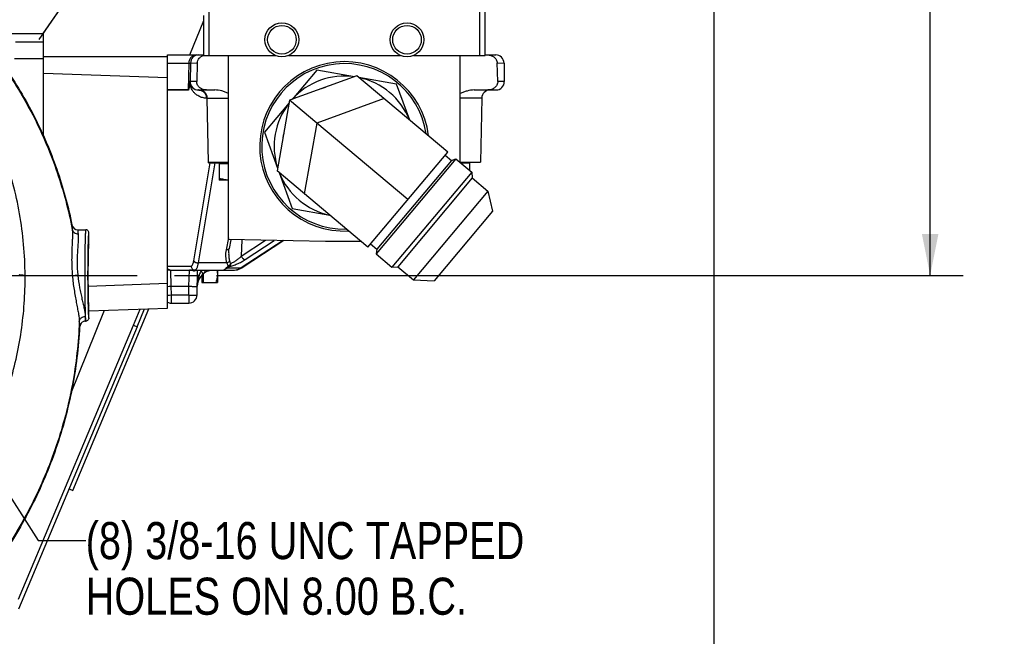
# Model space of a CAD drawing. Header units: inches. Extents: x 0 to 34, y 0 to 22.
# Tile 26 of 164: x 6.5 to 10.2, y 3.9 to 6.2. Entities that reach past the tile are written whole.
import ezdxf

# ---------------------------------------------------------------- set-up
doc = ezdxf.new("R2010")
doc.units = ezdxf.units.IN
doc.header["$LTSCALE"] = 1.87
doc.header["$MEASUREMENT"] = 0
doc.linetypes.add('CENTER', pattern=[0.6, 0.375, -0.075, 0.075, -0.075])
doc.layers.get('0').update_dxf_attribs({"linetype": 'CONTINUOUS'})
for name, color, linetype in [('3_ALL_AXES', 7, 'CONTINUOUS'), ('5_ALL_CURVES', 7, 'CONTINUOUS'), ('7_ALL_FEATURES', 7, 'CONTINUOUS'), ('94_3D_NOTES', 7, 'CONTINUOUS')]:
    doc.layers.add(name, color=color, linetype=linetype)
doc.styles.get("Standard").update_dxf_attribs({"font": 'txt', "width": 0.8})
doc.dimstyles.new('DIMSTYLE_1', dxfattribs={"dimtxt": 0.14, "dimasz": 0.156, "dimexe": 0.125, "dimexo": 0.0625, "dimgap": 0.07, "dimtad": 0, "dimtih": 1, "dimtoh": 1, "dimlfac": 4, "dimzin": 4, "dimdsep": 46, "dimtxsty": 'Standard', "dimblk": '_FILLED', "dimblk1": '_FILLED', "dimblk2": '_FILLED', "dimcen": 0.09, "dimadec": 0, "dimazin": 0, "dimtp": 0.001, "dimtm": 0.001, "dimtfac": 1, "dimtofl": 0, "dimtmove": 0, "dimatfit": 3, "dimldrblk": '_FILLED', "dimfxl": 0, "dimtolj": 1, "dimtzin": 4, "dimarcsym": 0})
doc.dimstyles.get("Standard").update_dxf_attribs({"dimtxt": 0.14, "dimasz": 0.156, "dimexe": 0.125, "dimexo": 0.0625, "dimgap": 0.09, "dimtad": 0, "dimtih": 1, "dimtoh": 1, "dimdec": 3, "dimzin": 4, "dimdsep": 46, "dimtxsty": 'Standard', "dimblk": '_FILLED', "dimblk1": '_FILLED', "dimblk2": '_FILLED', "dimcen": 0.09, "dimadec": 0, "dimazin": 0, "dimtol": 1, "dimtp": 0.001, "dimtm": 0.001, "dimtfac": 1, "dimtdec": 3, "dimtofl": 0, "dimtmove": 0, "dimatfit": 3, "dimldrblk": '_FILLED', "dimfxl": 0, "dimtolj": 1, "dimtzin": 4, "dimarcsym": 0})

# ---------------------------------------------------------------- blocks, each defined once
blk = doc.blocks.new('_FILLED')
at = {"color": 0, "linetype": 'ByBlock'}
blk.add_solid([(0, 0), (-1, 0.2), (-1, -0.2)], dxfattribs=at)
blk = doc.blocks.new('*D2')
at = {"color": 2, "linetype": 'Continuous'}
for p, q in [((8.2707, 7.9333), (10.0429, 7.9333)), ((9.9179, 7.9333), (9.9179, 6.7228)), ((9.9179, 5.2322), (9.9179, 6.2328)), ((7.223, 5.2322), (10.0429, 5.2322))]:
    blk.add_line(p, q, dxfattribs=at)
at = {"color": 2, "linetype": 'Continuous', "xscale": 0.156, "yscale": 0.156, "zscale": 0.156}
for p, rotation in [((9.9179, 7.9333), 90), ((9.9179, 5.2322), 270)]:
    blk.add_blockref('_FILLED', p, dxfattribs=dict(at, rotation=rotation))
at = {"color": 2, "linetype": 'Continuous', "insert": (9.8059, 6.6528), "char_height": 0.14, "width": 0.784, "attachment_point": 2, "line_spacing_factor": 0.9}
blk.add_mtext('10.80\\P[274,4]', dxfattribs=at)
blk = doc.blocks.new('*D3')
at = {"color": 2, "linetype": 'Continuous'}
for p, q in [((9.1006, 6.5224), (9.1006, 2.0051)), ((5.1007, 3.11), (5.1007, 2.0051)), ((5.1007, 2.1301), (6.6387, 2.1301)), ((9.1006, 2.1301), (7.5627, 2.1301))]:
    blk.add_line(p, q, dxfattribs=at)
at = {"color": 2, "linetype": 'Continuous', "xscale": 0.156, "yscale": 0.156, "zscale": 0.156, "rotation": 180}
blk.add_blockref('_FILLED', (5.1007, 2.1301), dxfattribs=at)
at = {"color": 2, "linetype": 'Continuous', "xscale": 0.156, "yscale": 0.156, "zscale": 0.156}
blk.add_blockref('_FILLED', (9.1006, 2.1301), dxfattribs=at)
at = {"color": 2, "linetype": 'Continuous', "insert": (6.9887, 2.2001), "char_height": 0.14, "width": 0.784, "attachment_point": 2, "line_spacing_factor": 0.9}
blk.add_mtext('16.00\\P[406,4]', dxfattribs=at)

msp = doc.modelspace()

# ---------------------------------------------------------------- linework, layer by layer
at = {"color": 7, "linetype": 'Continuous'}
for p, q in [((6.6993, 5.4047), (6.7295, 5.4047)), ((6.7407, 5.3475), (6.7407, 5.3935)), ((6.5003, 5.2322), (6.6786, 5.2322)), ((6.6786, 5.2322), (6.6992, 5.2339)), ((6.6786, 5.2322), (6.6788, 5.2304)), ((6.7407, 5.071), (6.7407, 5.117)), ((6.7275, 5.0776), (6.7274, 5.0728)), ((6.7275, 5.0794), (6.7275, 5.0776)), ((6.7285, 5.0597), (6.7295, 5.0597)), ((6.9234, 5.0381), (6.4753, 3.9711)), ((6.4754, 4.0099), (6.9096, 5.0439)), ((6.9096, 5.0439), (6.9234, 5.0381))]:
    msp.add_line(p, q, dxfattribs=at)
for centre, radius, start, end in [((6.6993, 5.4272), 0.0225, 191.4013, 270.012), ((7.2093, 5.2836), 0.5125, 185.5692, 185.7541), ((6.7285, 5.0372), 0.0225, 107.2681, 177.1756), ((6.7285, 5.0371), 0.0227, 90.0572, 107.2174)]:
    msp.add_arc(centre, radius, start, end, dxfattribs=at)
msp.add_ellipse((6.7407, 5.2322), major_axis=(0, 0.1152), ratio=0.026186, start_param=0.000409, end_param=3.141184, dxfattribs=at)
for points, knots in [([(6.2866, 6.1838), (6.3361, 6.1308), (6.4277, 6.0168), (6.5401, 5.8275), (6.6261, 5.6227), (6.6643, 5.4789), (6.6783, 5.4059)], [0, 0, 0, 0, 0.246585, 0.495645, 0.747008, 1, 1, 1, 1]), ([(6.2901, 6.1845), (6.3385, 6.1325), (6.4283, 6.0207), (6.5389, 5.8353), (6.6243, 5.635), (6.6629, 5.4943), (6.6773, 5.4228)], [0, 0, 0, 0, 0.246606, 0.495642, 0.746986, 1, 1, 1, 1]), ([(6.5003, 5.2322), (6.4997, 5.3102), (6.4856, 5.4663), (6.426, 5.6934), (6.3453, 5.8721), (6.2635, 6.0052), (6.217, 6.0681), (6.1926, 6.0985)], [0, 0, 0, 0, 0.249793, 0.499661, 0.749676, 0.874832, 1, 1, 1, 1]), ([(6.6783, 5.4059), (6.6788, 5.4014), (6.6793, 5.3914), (6.6789, 5.3748), (6.678, 5.3555), (6.6769, 5.3337), (6.6762, 5.31), (6.6759, 5.2759), (6.6771, 5.2498), (6.6786, 5.2322)], [0, 0, 0, 0, 0.077263, 0.17328, 0.285814, 0.412155, 0.549487, 0.695044, 1, 1, 1, 1]), ([(6.6773, 5.4228), (6.6771, 5.4228), (6.6769, 5.4223), (6.6769, 5.4215), (6.6769, 5.4201), (6.6769, 5.4183), (6.6771, 5.4159), (6.6775, 5.4117), (6.678, 5.4083), (6.6783, 5.4059)], [0, 0, 0, 0, 0.022533, 0.071595, 0.150716, 0.260364, 0.400469, 0.570744, 1, 1, 1, 1]), ([(6.6783, 5.4059), (6.6787, 5.4036), (6.6806, 5.399), (6.6858, 5.3936), (6.6926, 5.3902), (6.6978, 5.3895), (6.7003, 5.3896)], [0, 0, 0, 0, 0.239793, 0.48599, 0.74015, 1, 1, 1, 1]), ([(6.6993, 5.4047), (6.6992, 5.4047), (6.6991, 5.4045), (6.699, 5.4042), (6.6989, 5.4035), (6.6989, 5.4024), (6.699, 5.3999), (6.6995, 5.3955), (6.7, 5.3918), (6.7003, 5.3896)], [0, 0, 0, 0, 0.02251, 0.04281, 0.070418, 0.148511, 0.257613, 0.568451, 1, 1, 1, 1]), ([(6.7295, 5.4047), (6.7294, 5.4047), (6.7292, 5.4044), (6.729, 5.4038), (6.7288, 5.4027), (6.7286, 5.4013), (6.7284, 5.3994), (6.7282, 5.3962), (6.7278, 5.3911), (6.7275, 5.3839), (6.7271, 5.3752), (6.7268, 5.3651), (6.7265, 5.3538), (6.7262, 5.3413), (6.726, 5.3277), (6.7257, 5.3133), (6.7255, 5.2925), (6.7253, 5.2654), (6.7253, 5.2434), (6.7253, 5.2322)], [0, 0, 0, 0, 0.001702, 0.005509, 0.011634, 0.020103, 0.030918, 0.044063, 0.077196, 0.119194, 0.169663, 0.228107, 0.293969, 0.366609, 0.445331, 0.529378, 0.617945, 0.805205, 1, 1, 1, 1]), ([(6.7407, 5.3935), (6.7407, 5.3949), (6.7401, 5.3979), (6.7376, 5.4016), (6.7339, 5.4041), (6.7309, 5.4047), (6.7295, 5.4047)], [0, 0, 0, 0, 0.249722, 0.499977, 0.75025, 1, 1, 1, 1]), ([(6.7407, 5.3935), (6.7406, 5.3935), (6.7404, 5.3931), (6.7403, 5.3925), (6.74, 5.3914), (6.7398, 5.3899), (6.7396, 5.3879), (6.7393, 5.3845), (6.739, 5.3791), (6.7386, 5.3715), (6.7382, 5.3624), (6.7379, 5.3519), (6.7377, 5.3444), (6.7376, 5.3404)], [0, 0, 0, 0, 0.005721, 0.0186, 0.039412, 0.06826, 0.105151, 0.150004, 0.263071, 0.40633, 0.578207, 0.776827, 1, 1, 1, 1]), ([(6.7003, 5.3896), (6.7009, 5.3858), (6.7012, 5.377), (6.7007, 5.3625), (6.6995, 5.3454), (6.6982, 5.326), (6.6971, 5.3047), (6.6965, 5.2737), (6.6976, 5.2499), (6.6992, 5.2339)], [0, 0, 0, 0, 0.07471, 0.168287, 0.279019, 0.404561, 0.542296, 0.689451, 1, 1, 1, 1]), ([(6.7376, 5.3404), (6.7372, 5.3237), (6.7367, 5.2876), (6.7365, 5.2516), (6.7365, 5.2322)], [0, 0, 0, 0, 0.464211, 1, 1, 1, 1]), ([(6.255, 4.4326), (6.295, 4.491), (6.3663, 4.6138), (6.4442, 4.8121), (6.491, 5.0198), (6.5008, 5.1615), (6.5003, 5.2322)], [0, 0, 0, 0, 0.250017, 0.500058, 0.75007, 1, 1, 1, 1]), ([(6.5003, 5.2322), (6.4988, 5.2323), (6.4959, 5.2323), (6.4917, 5.2325), (6.4879, 5.2327), (6.4847, 5.2329), (6.482, 5.2332), (6.4802, 5.2334), (6.4791, 5.2336), (6.4786, 5.2338), (6.4782, 5.2339), (6.478, 5.2341), (6.478, 5.2341)], [0, 0, 0, 0, 0.201174, 0.38899, 0.557943, 0.70349, 0.822588, 0.912467, 0.945887, 0.971498, 0.989347, 1, 1, 1, 1]), ([(6.6788, 5.2304), (6.6803, 5.213), (6.6836, 5.1874), (6.6892, 5.1542), (6.6936, 5.1309), (6.6977, 5.1094), (6.7013, 5.09), (6.7039, 5.0732), (6.7048, 5.0628), (6.7049, 5.0582)], [0, 0, 0, 0, 0.299961, 0.443928, 0.580608, 0.707393, 0.821473, 0.91991, 1, 1, 1, 1]), ([(6.6994, 5.2322), (6.7009, 5.2167), (6.7043, 5.1937), (6.7103, 5.1641), (6.7149, 5.1436), (6.7187, 5.1274), (6.7215, 5.1153), (6.7232, 5.1069), (6.7248, 5.0992), (6.726, 5.092), (6.7269, 5.0855), (6.7274, 5.0813), (6.7275, 5.0794)], [0, 0, 0, 0, 0.301925, 0.446153, 0.582545, 0.708632, 0.767019, 0.821872, 0.872878, 0.919695, 0.962167, 1, 1, 1, 1]), ([(6.7253, 5.2322), (6.7253, 5.2168), (6.7254, 5.187), (6.7257, 5.1508), (6.7262, 5.1244), (6.7266, 5.1073), (6.727, 5.0925), (6.7273, 5.0835), (6.7275, 5.0794)], [0, 0, 0, 0, 0.303444, 0.584465, 0.710046, 0.822487, 0.919766, 1, 1, 1, 1]), ([(6.7365, 5.2322), (6.7365, 5.2112), (6.7367, 5.1726), (6.7373, 5.1339), (6.7378, 5.1162)], [0, 0, 0, 0, 0.543219, 1, 1, 1, 1]), ([(6.7378, 5.1162), (6.7379, 5.1128), (6.7381, 5.1064), (6.7384, 5.0974), (6.7387, 5.0896), (6.7391, 5.0831), (6.7394, 5.0786), (6.7397, 5.0757), (6.7399, 5.074), (6.7401, 5.0727), (6.7403, 5.0718), (6.7404, 5.0713), (6.7406, 5.071), (6.7407, 5.071)], [0, 0, 0, 0, 0.224857, 0.424039, 0.595784, 0.738458, 0.85083, 0.895345, 0.93193, 0.960548, 0.98122, 0.994079, 1, 1, 1, 1]), ([(6.7049, 5.0582), (6.702, 4.9787), (6.6842, 4.8192), (6.6335, 4.6248), (6.5763, 4.4743), (6.5085, 4.3278), (6.4461, 4.2236), (6.3997, 4.1577)], [0, 0, 0, 0, 0.247826, 0.497765, 0.623315, 0.749008, 1, 1, 1, 1]), ([(6.7049, 5.0582), (6.705, 5.0608), (6.706, 5.0647), (6.7089, 5.0691), (6.7127, 5.073), (6.7189, 5.0766), (6.7245, 5.0776), (6.7273, 5.0776)], [0, 0, 0, 0, 0.237041, 0.358961, 0.48325, 0.738327, 1, 1, 1, 1]), ([(6.7049, 5.0582), (6.7049, 5.0567), (6.7049, 5.0538), (6.705, 5.0498), (6.7051, 5.0464), (6.7052, 5.0436), (6.7054, 5.0414), (6.7055, 5.0398), (6.7057, 5.0389), (6.7059, 5.0385), (6.706, 5.0383), (6.706, 5.0383)], [0, 0, 0, 0, 0.228867, 0.428777, 0.599135, 0.739497, 0.849529, 0.929073, 0.978324, 0.992087, 1, 1, 1, 1]), ([(6.7274, 5.0728), (6.7274, 5.0718), (6.7275, 5.0699), (6.7276, 5.0666), (6.7277, 5.0639), (6.7279, 5.0617), (6.7281, 5.0607), (6.7282, 5.0601), (6.7284, 5.0597), (6.7285, 5.0597)], [0, 0, 0, 0, 0.229509, 0.429603, 0.739712, 0.849204, 0.928227, 0.977302, 1, 1, 1, 1]), ([(6.7275, 5.0776), (6.7275, 5.0762), (6.7277, 5.0738), (6.728, 5.0703), (6.7283, 5.0673), (6.7285, 5.0648), (6.7287, 5.0628), (6.7289, 5.0614), (6.7291, 5.0604), (6.7293, 5.06), (6.7293, 5.0598), (6.7294, 5.0598)], [0, 0, 0, 0, 0.220273, 0.414394, 0.581522, 0.720973, 0.83248, 0.915907, 0.971371, 0.988858, 1, 1, 1, 1]), ([(6.7407, 5.071), (6.7407, 5.0695), (6.7401, 5.0666), (6.7376, 5.0628), (6.7339, 5.0603), (6.7309, 5.0597), (6.7295, 5.0597)], [0, 0, 0, 0, 0.249722, 0.499976, 0.75025, 1, 1, 1, 1]), ([(6.706, 5.0383), (6.7022, 4.9605), (6.6831, 4.8046), (6.6322, 4.6147), (6.5758, 4.4676), (6.5092, 4.3245), (6.4484, 4.2226), (6.4033, 4.158)], [0, 0, 0, 0, 0.248097, 0.498178, 0.623726, 0.749354, 1, 1, 1, 1])]:
    msp.add_open_spline(points, degree=3, knots=knots, dxfattribs=at)
msp.add_open_spline([(6.7294, 5.0598), (6.7294, 5.0597), (6.7295, 5.0597), (6.7295, 5.0597)], degree=3, dxfattribs=at)
at = {"layer": '3_ALL_AXES', "color": 7, "linetype": 'Continuous'}
for p, q in [((6.5689, 6.1454), (6.66, 6.2791)), ((7.0382, 6.065), (7.156, 6.065)), ((7.1944, 6.0633), (7.4454, 6.0633)), ((7.4946, 6.0633), (7.9178, 6.0633)), ((7.967, 6.0633), (8.218, 6.0633)), ((7.1181, 6.0343), (7.1164, 5.9329)), ((7.1181, 6.0343), (7.1248, 6.0343)), ((7.1248, 6.0343), (7.1235, 5.9643)), ((8.3087, 6.0343), (8.3099, 5.9643)), ((7.6013, 6.0077), (7.5083, 5.8969)), ((7.7438, 5.9826), (7.6013, 6.0077)), ((7.1212, 5.9586), (7.1207, 5.9595)), ((7.1213, 5.9621), (7.1212, 5.9595)), ((7.1215, 5.9643), (7.1213, 5.9621)), ((7.1235, 5.9643), (7.1215, 5.9643)), ((7.126, 5.9515), (7.1231, 5.9577)), ((7.9033, 5.9545), (7.7609, 5.9796)), ((7.9528, 5.8185), (7.9033, 5.9545)), ((7.1568, 5.9325), (7.1548, 5.9325)), ((8.2557, 5.9325), (8.2787, 5.9325)), ((7.188, 5.9018), (7.1849, 5.9018)), ((7.1923, 5.6592), (7.188, 5.9018)), ((7.4971, 5.8836), (7.4041, 5.7728)), ((8.2244, 5.9018), (8.2202, 5.6595)), ((7.4041, 5.7728), (7.4536, 5.6368)), ((7.137, 5.2875), (7.199, 5.657)), ((7.1548, 5.2791), (7.2181, 5.657)), ((7.2687, 5.6592), (7.1923, 5.6592)), ((7.1925, 5.657), (7.1923, 5.6592)), ((7.1925, 5.657), (7.2687, 5.657)), ((7.2337, 5.657), (7.2337, 5.5917)), ((7.2687, 5.653), (7.2337, 5.653)), ((8.1271, 5.6723), (7.8258, 5.3132)), ((8.1101, 5.6661), (7.8289, 5.331)), ((8.0862, 5.6862), (8.1101, 5.6661)), ((8.1101, 5.6661), (8.1271, 5.6723)), ((8.1271, 5.6723), (8.1869, 5.6221)), ((8.1437, 5.6595), (8.2202, 5.6595)), ((8.1787, 5.6555), (8.1471, 5.6555)), ((8.1787, 5.6595), (8.1787, 5.629)), ((7.4596, 5.6205), (7.509, 5.4846)), ((8.1869, 5.6221), (7.8856, 5.263)), ((8.1869, 5.6221), (8.1889, 5.6001)), ((7.2687, 5.5917), (7.2337, 5.5917)), ((8.1889, 5.6001), (7.9076, 5.2649)), ((8.1889, 5.6001), (8.2481, 5.5504)), ((8.2481, 5.5504), (7.9668, 5.2153)), ((8.2481, 5.5504), (8.2656, 5.4745)), ((7.509, 5.4846), (7.6515, 5.4594)), ((8.2656, 5.4745), (8.0446, 5.2112)), ((7.2687, 5.3744), (7.2594, 5.3285)), ((7.2775, 5.367), (7.2709, 5.3341)), ((7.4748, 5.3636), (7.3165, 5.2603)), ((7.3184, 5.3663), (7.3166, 5.3046)), ((7.3166, 5.3046), (7.4077, 5.3647)), ((7.4767, 5.3635), (7.3199, 5.2612)), ((7.3308, 5.2917), (7.4405, 5.3642)), ((7.269, 5.318), (7.269, 5.318)), ((7.805, 5.3511), (7.8289, 5.331)), ((7.8289, 5.331), (7.8258, 5.3132)), ((7.8258, 5.3132), (7.8856, 5.263)), ((7.0496, 5.2525), (7.2909, 5.2525)), ((7.0496, 5.2525), (7.0496, 5.2509)), ((7.0496, 5.2509), (7.0512, 5.1911)), ((7.119, 5.1911), (7.1207, 5.2525)), ((7.1377, 5.251), (7.1355, 5.2493)), ((7.1401, 5.2521), (7.1377, 5.251)), ((7.1427, 5.2525), (7.1401, 5.2521)), ((7.1497, 5.1582), (7.1514, 5.2525)), ((7.2622, 5.2791), (7.1548, 5.2791)), ((7.1663, 5.2525), (7.1645, 5.2488)), ((7.1932, 5.2494), (7.1958, 5.2503)), ((7.1932, 5.2493), (7.1932, 5.2493)), ((7.1958, 5.2503), (7.1993, 5.2525)), ((7.2267, 5.2525), (7.2267, 5.2059)), ((7.2538, 5.2543), (7.2548, 5.2553)), ((7.2548, 5.2553), (7.2564, 5.2575)), ((7.2596, 5.2603), (7.2564, 5.2575)), ((7.2638, 5.2603), (7.3165, 5.2603)), ((7.3139, 5.2578), (7.3199, 5.2612)), ((7.3199, 5.2612), (7.3165, 5.2603)), ((7.8856, 5.263), (7.9076, 5.2649)), ((7.9076, 5.2649), (7.9668, 5.2153)), ((7.1682, 5.2294), (7.1645, 5.2294)), ((7.1682, 5.2337), (7.1682, 5.2059)), ((7.1682, 5.2059), (7.2267, 5.2059)), ((7.1722, 5.2375), (7.1722, 5.2059)), ((7.9668, 5.2153), (8.0446, 5.2112)), ((7.0512, 5.1911), (7.119, 5.1911)), ((7.0512, 5.1911), (7.0517, 5.1582)), ((7.1185, 5.1582), (7.119, 5.1911)), ((7.0517, 5.1582), (7.1185, 5.1582)), ((7.0517, 5.1582), (7.0517, 5.1275)), ((7.1185, 5.1582), (7.1185, 5.1275)), ((7.0517, 5.1275), (7.1185, 5.1275))]:
    msp.add_line(p, q, dxfattribs=at)
at = {"layer": '3_ALL_AXES', "color": 7, "linetype": 'CENTER'}
msp.add_line((5.1007, 5.2322), (7.1605, 5.2322), dxfattribs=at)
at = {"layer": '3_ALL_AXES', "color": 7, "linetype": 'Continuous'}
for points in [[(7.269, 5.318), (7.2692, 5.3217), (7.2701, 5.3295), (7.2709, 5.3341)], [(7.2909, 5.2525), (7.3026, 5.2538), (7.3139, 5.2578)]]:
    msp.add_lwpolyline(points, dxfattribs=at)
for centre, radius, start, end in [((7.156, 6.0337), 0.0312, 90, 179), ((8.2775, 6.0337), 0.0312, 1, 90), ((7.7062, 5.7195), 0.3125, 8.7871, 271.2139), ((7.157, 5.9571), 0.0364, 172.9961, 174.5469), ((7.1687, 5.9559), 0.0482, 174.5067, 175.7893), ((7.1682, 5.9585), 0.047, 178.8385, 179.9173), ((7.1574, 5.9648), 0.0368, 189.6825, 190.7309), ((7.1548, 5.9637), 0.0312, 179, 270), ((7.7062, 5.7195), 0.2656, 82.1682, 137.8317), ((7.7062, 5.7195), 0.2656, 22.1694, 77.8308), ((8.2787, 5.9637), 0.0312, 270, 1), ((7.1423, 5.9325), 0.0259, 179.0354, 180.9646), ((7.2918, 6.01), 0.1787, 201.311, 203.1392), ((7.1548, 5.9036), 0.0289, 86.1469, 89.9944), ((7.1568, 5.9012), 0.0312, 1, 90), ((7.7062, 5.7195), 0.2345, 108.1291, 111.8709), ((8.2557, 5.9012), 0.0312, 90, 179), ((7.7062, 5.7195), 0.2656, 142.1676, 197.8323), ((7.7062, 5.7195), 0.2345, 50, 50.2645), ((7.7062, 5.7195), 0.2345, 168.1291, 171.8709), ((7.7062, 5.7195), 0.2656, 202.168, 257.8321), ((7.7062, 5.7195), 0.2345, 229.7355, 230), ((7.0496, 5.2837), 0.0312, 264.8205, 270), ((7.1385, 5.2591), 0.0106, 297.6054, 302.3473), ((7.2128, 5.19), 0.0625, 108.2272, 179), ((7.1524, 5.2617), 0.0312, 341.2189, 342.7334), ((7.1844, 5.2762), 0.0283, 288.2645, 302.8066), ((7.1328, 5.241), 0.094, 0.0566, 7.0331), ((7.2909, 5.2976), 0.0451, 270.0401, 282.2439), ((7.1185, 5.1587), 0.0312, 270, 359), ((7.0517, 5.1587), 0.0312, 244.3839, 270)]:
    msp.add_arc(centre, radius, start, end, dxfattribs=at)
for points, knots in [([(7.1483, 6.065), (7.1444, 6.065), (7.1365, 6.0634), (7.1266, 6.0565), (7.1199, 6.0463), (7.1182, 6.0383), (7.1181, 6.0343)], [0, 0, 0, 0, 0.245908, 0.49417, 0.745833, 1, 1, 1, 1]), ([(7.1207, 5.9595), (7.1206, 5.9582), (7.1204, 5.9556), (7.12, 5.9517), (7.1197, 5.9478), (7.1192, 5.9441), (7.1188, 5.9405), (7.1183, 5.9377), (7.1178, 5.9356), (7.1175, 5.9345), (7.1172, 5.9337), (7.1169, 5.9332), (7.1166, 5.9329), (7.1164, 5.9329)], [0, 0, 0, 0, 0.144867, 0.288396, 0.430059, 0.568956, 0.703377, 0.829548, 0.886901, 0.937305, 0.958578, 0.976326, 1, 1, 1, 1]), ([(7.1212, 5.9586), (7.1211, 5.9573), (7.1208, 5.9546), (7.1204, 5.9506), (7.12, 5.9467), (7.1196, 5.9429), (7.1191, 5.9398), (7.1187, 5.9375), (7.1183, 5.9359), (7.1179, 5.9345), (7.1176, 5.9334), (7.1172, 5.9327), (7.1169, 5.9323), (7.1166, 5.932), (7.1164, 5.932)], [0, 0, 0, 0, 0.148215, 0.294669, 0.438672, 0.579053, 0.713637, 0.777493, 0.837825, 0.89301, 0.940456, 0.960169, 0.976622, 1, 1, 1, 1]), ([(7.1215, 5.9643), (7.1214, 5.9642), (7.1213, 5.9639), (7.1211, 5.9633), (7.121, 5.9625), (7.1209, 5.9619), (7.1209, 5.9615)], [0, 0, 0, 0, 0.118601, 0.33948, 0.641909, 1, 1, 1, 1]), ([(7.1253, 5.945), (7.1245, 5.947), (7.123, 5.9512), (7.1217, 5.9556), (7.1213, 5.9579)], [0, 0, 0, 0, 0.463493, 1, 1, 1, 1]), ([(7.1231, 5.9577), (7.1227, 5.9585), (7.1222, 5.9598), (7.1215, 5.962), (7.1214, 5.9634), (7.1215, 5.9643)], [0, 0, 0, 0, 0.368799, 0.621763, 1, 1, 1, 1]), ([(7.126, 5.9515), (7.1268, 5.9497), (7.1279, 5.9458), (7.1278, 5.9417), (7.1275, 5.9397)], [0, 0, 0, 0, 0.493422, 1, 1, 1, 1]), ([(7.1849, 5.9018), (7.18, 5.9018), (7.1699, 5.903), (7.1577, 5.9076), (7.1495, 5.9126), (7.1448, 5.9163), (7.1412, 5.9196), (7.1376, 5.9234), (7.134, 5.9279), (7.1305, 5.9333), (7.1284, 5.9375), (7.1275, 5.9397)], [0, 0, 0, 0, 0.201562, 0.415439, 0.532617, 0.595333, 0.66171, 0.733043, 0.811116, 0.898234, 1, 1, 1, 1]), ([(7.1567, 5.9324), (7.1586, 5.9323), (7.1623, 5.9317), (7.1676, 5.9297), (7.1725, 5.9268), (7.1782, 5.9216), (7.1833, 5.9133), (7.1849, 5.9056), (7.1849, 5.9018)], [0, 0, 0, 0, 0.123092, 0.246606, 0.370655, 0.495531, 0.746603, 1, 1, 1, 1]), ([(7.2687, 5.5918), (7.2657, 5.592), (7.2598, 5.5925), (7.251, 5.594), (7.2423, 5.5961), (7.2366, 5.5978), (7.2337, 5.5988)], [0, 0, 0, 0, 0.24887, 0.498341, 0.748692, 1, 1, 1, 1]), ([(7.2594, 5.3285), (7.2578, 5.3202), (7.2566, 5.3075), (7.2584, 5.2909), (7.2606, 5.2829), (7.2622, 5.2791)], [0, 0, 0, 0, 0.507184, 0.754869, 1, 1, 1, 1]), ([(7.2709, 5.3341), (7.2708, 5.3337), (7.2705, 5.3329), (7.2697, 5.3317), (7.2686, 5.3308), (7.2666, 5.3296), (7.2635, 5.3287), (7.2609, 5.3285), (7.2594, 5.3285)], [0, 0, 0, 0, 0.093829, 0.192469, 0.299739, 0.418009, 0.68921, 1, 1, 1, 1]), ([(7.269, 5.318), (7.2689, 5.3128), (7.2691, 5.3049), (7.2703, 5.2946), (7.2714, 5.2896), (7.2721, 5.2871)], [0, 0, 0, 0, 0.503109, 0.752437, 1, 1, 1, 1]), ([(7.1271, 5.2672), (7.1277, 5.2672), (7.1288, 5.2675), (7.1303, 5.2686), (7.1316, 5.2704), (7.133, 5.2727), (7.1342, 5.2757), (7.1353, 5.2791), (7.1363, 5.2831), (7.1368, 5.286), (7.137, 5.2875)], [0, 0, 0, 0, 0.064562, 0.139669, 0.232185, 0.345142, 0.47931, 0.634139, 0.808352, 1, 1, 1, 1]), ([(7.137, 5.2875), (7.1375, 5.2862), (7.1389, 5.2845), (7.1414, 5.2827), (7.1445, 5.281), (7.149, 5.2795), (7.1528, 5.2791), (7.1548, 5.2791)], [0, 0, 0, 0, 0.196442, 0.313409, 0.441013, 0.717589, 1, 1, 1, 1]), ([(7.2721, 5.2871), (7.2711, 5.2853), (7.2681, 5.2821), (7.2643, 5.28), (7.2622, 5.2791)], [0, 0, 0, 0, 0.46835, 1, 1, 1, 1]), ([(7.272, 5.266), (7.2742, 5.2663), (7.2788, 5.2674), (7.286, 5.2696), (7.2937, 5.2724), (7.3042, 5.2768), (7.3167, 5.283), (7.3263, 5.2887), (7.3308, 5.2917)], [0, 0, 0, 0, 0.103433, 0.22155, 0.34935, 0.482345, 0.749347, 1, 1, 1, 1]), ([(7.2721, 5.2871), (7.2725, 5.2854), (7.2736, 5.2823), (7.2755, 5.2795), (7.2766, 5.2784)], [0, 0, 0, 0, 0.514224, 1, 1, 1, 1]), ([(7.2766, 5.2784), (7.2783, 5.2787), (7.2817, 5.2799), (7.2868, 5.2823), (7.2922, 5.2853), (7.2993, 5.2899), (7.3076, 5.2962), (7.3138, 5.3017), (7.3166, 5.3046)], [0, 0, 0, 0, 0.104364, 0.223999, 0.352373, 0.484663, 0.748702, 1, 1, 1, 1]), ([(7.3166, 5.3046), (7.3174, 5.3028), (7.3194, 5.2996), (7.3225, 5.2961), (7.3252, 5.2939), (7.3271, 5.2927), (7.329, 5.2919), (7.3302, 5.2917), (7.3308, 5.2917)], [0, 0, 0, 0, 0.290569, 0.57209, 0.699668, 0.81441, 0.914545, 1, 1, 1, 1]), ([(7.1355, 5.2493), (7.1331, 5.2503), (7.1283, 5.2519), (7.1232, 5.2525), (7.1207, 5.2525)], [0, 0, 0, 0, 0.504102, 1, 1, 1, 1]), ([(7.1271, 5.2672), (7.1272, 5.2653), (7.128, 5.2614), (7.1312, 5.2565), (7.136, 5.2533), (7.1397, 5.2525), (7.1416, 5.2525)], [0, 0, 0, 0, 0.254136, 0.505831, 0.754122, 1, 1, 1, 1]), ([(7.1435, 5.2497), (7.1421, 5.249), (7.1394, 5.2482), (7.1366, 5.2488), (7.1355, 5.2493)], [0, 0, 0, 0, 0.548366, 1, 1, 1, 1]), ([(7.1416, 5.2525), (7.1423, 5.2525), (7.1437, 5.2528), (7.1457, 5.2543), (7.1476, 5.2566), (7.1493, 5.2597), (7.1509, 5.2636), (7.1524, 5.2682), (7.1537, 5.2734), (7.1544, 5.2772), (7.1548, 5.2791)], [0, 0, 0, 0, 0.064535, 0.139687, 0.232266, 0.345276, 0.479467, 0.634284, 0.808446, 1, 1, 1, 1]), ([(7.1469, 5.2524), (7.1467, 5.2522), (7.1459, 5.2513), (7.1449, 5.2506), (7.1442, 5.2501)], [0, 0, 0, 0, 0.260692, 1, 1, 1, 1]), ([(7.1645, 5.2488), (7.1619, 5.2444), (7.1577, 5.2352), (7.1535, 5.2207), (7.151, 5.2059), (7.1504, 5.196), (7.1503, 5.1911)], [0, 0, 0, 0, 0.25452, 0.505084, 0.753116, 1, 1, 1, 1]), ([(7.1725, 5.2377), (7.1725, 5.2378), (7.1725, 5.2379), (7.1724, 5.2382), (7.172, 5.2389), (7.1714, 5.2399), (7.1704, 5.2413), (7.1692, 5.2429), (7.1678, 5.2448), (7.1662, 5.2467), (7.1651, 5.2481), (7.1645, 5.2488)], [0, 0, 0, 0, 0.008715, 0.024452, 0.081266, 0.171982, 0.293737, 0.44273, 0.614115, 0.802327, 1, 1, 1, 1]), ([(7.182, 5.2516), (7.1811, 5.249), (7.1785, 5.2438), (7.1746, 5.2396), (7.1725, 5.2377)], [0, 0, 0, 0, 0.499312, 1, 1, 1, 1]), ([(7.2499, 5.2526), (7.2506, 5.2526), (7.2521, 5.2528), (7.2533, 5.2537), (7.2538, 5.2543)], [0, 0, 0, 0, 0.45786, 1, 1, 1, 1]), ([(7.2638, 5.2603), (7.2631, 5.2598), (7.2604, 5.2577), (7.2573, 5.2559), (7.255, 5.255)], [0, 0, 0, 0, 0.258196, 1, 1, 1, 1]), ([(7.2684, 5.2677), (7.2668, 5.2665), (7.2638, 5.2641), (7.2609, 5.2616), (7.2596, 5.2603)], [0, 0, 0, 0, 0.536398, 1, 1, 1, 1]), ([(7.2638, 5.2603), (7.2635, 5.2603), (7.2621, 5.26), (7.2607, 5.2601), (7.2596, 5.2603)], [0, 0, 0, 0, 0.239711, 1, 1, 1, 1]), ([(7.2622, 5.2791), (7.2628, 5.277), (7.2643, 5.2728), (7.2669, 5.2692), (7.2684, 5.2677)], [0, 0, 0, 0, 0.517777, 1, 1, 1, 1]), ([(7.272, 5.266), (7.2705, 5.2651), (7.2677, 5.2633), (7.265, 5.2613), (7.2638, 5.2603)], [0, 0, 0, 0, 0.533266, 1, 1, 1, 1]), ([(7.2766, 5.2784), (7.2763, 5.2773), (7.2753, 5.2752), (7.2734, 5.2723), (7.2711, 5.2698), (7.2693, 5.2684), (7.2684, 5.2677)], [0, 0, 0, 0, 0.250642, 0.505929, 0.758242, 1, 1, 1, 1]), ([(7.272, 5.266), (7.2714, 5.266), (7.2701, 5.2665), (7.269, 5.2673), (7.2684, 5.2677)], [0, 0, 0, 0, 0.436924, 1, 1, 1, 1]), ([(7.2766, 5.2784), (7.2767, 5.2771), (7.2766, 5.2746), (7.2755, 5.2702), (7.2736, 5.2673), (7.272, 5.266)], [0, 0, 0, 0, 0.276018, 0.538515, 1, 1, 1, 1]), ([(7.3165, 5.2603), (7.314, 5.2587), (7.3089, 5.2559), (7.3032, 5.2541), (7.3004, 5.2535)], [0, 0, 0, 0, 0.505097, 1, 1, 1, 1]), ([(7.2267, 5.2411), (7.2267, 5.2381), (7.2264, 5.2321), (7.2252, 5.2233), (7.2231, 5.2145), (7.2214, 5.2088), (7.2205, 5.2059)], [0, 0, 0, 0, 0.248856, 0.498258, 0.74859, 1, 1, 1, 1]), ([(7.119, 5.1911), (7.1211, 5.191), (7.1251, 5.191), (7.1308, 5.1909), (7.1354, 5.1909), (7.1388, 5.1909), (7.1411, 5.1908), (7.1431, 5.1909), (7.1449, 5.1909), (7.1465, 5.1909), (7.1478, 5.1909), (7.1487, 5.1909), (7.1493, 5.191), (7.1497, 5.191), (7.1499, 5.191), (7.1501, 5.191), (7.1502, 5.191), (7.1503, 5.1911), (7.1503, 5.1911)], [0, 0, 0, 0, 0.194811, 0.382496, 0.555241, 0.633984, 0.706642, 0.772532, 0.830973, 0.881393, 0.923357, 0.956441, 0.969537, 0.980305, 0.988729, 0.9948, 0.998519, 1, 1, 1, 1]), ([(7.1185, 5.1582), (7.1205, 5.1582), (7.1245, 5.1581), (7.1303, 5.158), (7.1349, 5.158), (7.1382, 5.158), (7.1405, 5.158), (7.1425, 5.158), (7.1444, 5.158), (7.1459, 5.158), (7.1472, 5.158), (7.1482, 5.158), (7.1488, 5.1581), (7.1491, 5.1581), (7.1494, 5.1581), (7.1496, 5.1581), (7.1496, 5.1582), (7.1497, 5.1582), (7.1497, 5.1582)], [0, 0, 0, 0, 0.194813, 0.382505, 0.555255, 0.633998, 0.706655, 0.772544, 0.830986, 0.881404, 0.923365, 0.956449, 0.969544, 0.98031, 0.988733, 0.994802, 0.998519, 1, 1, 1, 1])]:
    msp.add_open_spline(points, degree=3, knots=knots, dxfattribs=at)
at = {"layer": '5_ALL_CURVES', "color": 4, "linetype": 'Continuous'}
msp.add_line((6.554, 6.1235), (6.6598, 6.2791), dxfattribs=at)
at = {"layer": '7_ALL_FEATURES', "color": 7, "linetype": 'Continuous'}
for p, q in [((8.218, 6.0633), (8.218, 6.613)), ((7.1944, 6.3623), (7.1944, 6.0633)), ((8.2377, 6.0633), (8.2377, 6.3444)), ((6.5689, 6.1454), (6.66, 6.2791)), ((7.1747, 6.0633), (7.1747, 6.2133)), ((7.1221, 6.065), (7.1747, 6.195)), ((6.5695, 6.145), (6.432, 6.145)), ((6.5695, 5.7593), (6.5695, 6.145)), ((6.5695, 6.113), (6.464, 6.113)), ((7.0382, 6.065), (7.1483, 6.065)), ((7.0382, 5.1086), (7.0382, 6.065)), ((7.156, 6.065), (7.1747, 6.065)), ((7.1747, 6.0633), (7.1944, 6.0633)), ((7.2687, 5.3672), (7.2687, 6.0633)), ((8.1437, 5.6584), (8.1437, 6.0633)), ((8.218, 6.0633), (8.2377, 6.0633)), ((8.2377, 6.065), (8.2775, 6.065)), ((6.5695, 6.0505), (6.4607, 6.0505)), ((7.0382, 6.0575), (6.5695, 6.0575)), ((7.0382, 6.0343), (7.1181, 6.0343)), ((7.1248, 6.0343), (7.1504, 6.0345)), ((7.1504, 6.0345), (7.1485, 5.9645)), ((8.285, 5.9645), (8.2831, 6.0345)), ((8.2831, 6.0345), (8.3087, 6.0343)), ((6.5695, 5.9963), (7.0382, 5.9799)), ((7.1485, 5.9645), (7.1235, 5.9643)), ((7.7532, 5.986), (7.4989, 5.8935)), ((8.0962, 5.6982), (7.7532, 5.986)), ((8.3099, 5.9643), (8.285, 5.9645)), ((7.1164, 5.9329), (7.0382, 5.9329)), ((7.1164, 5.932), (7.0382, 5.932)), ((7.1548, 5.9325), (7.2164, 5.9325)), ((8.1961, 5.9325), (8.2787, 5.9325)), ((7.188, 5.9018), (7.2687, 5.9018)), ((7.4989, 5.8935), (7.4519, 5.627)), ((7.6017, 5.8072), (7.4989, 5.8935)), ((7.856, 5.8998), (7.6017, 5.8072)), ((8.2244, 5.9018), (8.1437, 5.9018)), ((7.6017, 5.8072), (7.5547, 5.5407)), ((7.9456, 5.5186), (7.6017, 5.8072)), ((7.7949, 5.3391), (8.0962, 5.6982)), ((7.7949, 5.3391), (7.4519, 5.627)), ((7.6346, 5.3608), (7.2687, 5.3672)), ((7.7691, 5.3608), (7.6346, 5.3608)), ((7.0382, 5.2672), (7.1271, 5.2672)), ((7.0382, 5.2532), (7.0444, 5.2528)), ((6.7379, 5.1918), (7.0382, 5.2023)), ((6.7994, 5.1002), (6.6701, 4.7807)), ((6.6803, 4.4204), (6.968, 5.1057)), ((6.7407, 5.0982), (7.0382, 5.1086)), ((6.9096, 5.0439), (6.9352, 5.105)), ((6.9234, 5.0381), (6.9517, 5.1056)), ((6.7057, 5.0354), (6.7129, 5.053)), ((6.6664, 4.4262), (6.6803, 4.4204))]:
    msp.add_line(p, q, dxfattribs=at)
for centre, radius in [((7.47, 6.1223), 0.064), ((7.47, 6.1223), 0.0541), ((7.9424, 6.1223), 0.064), ((7.9424, 6.1223), 0.0541)]:
    msp.add_circle(centre, radius, dxfattribs=at)
for centre, radius, start, end in [((7.7062, 5.7195), 0.32, 7.2468, 272.7737), ((7.05, 5.2671), 0.0148, 217.4788, 221.9083), ((7.05, 5.2672), 0.0148, 221.9021, 230.7886), ((7.0281, 5.0461), 0.2073, 84.8277, 85.4677), ((7.0496, 5.2665), 0.014, 258.4413, 269.9583), ((7.0217, 6.8773), 1.6865, 270.5632, 271.0028), ((7.0224, 6.8345), 1.6765, 270.5415, 271.0032), ((7.0517, 5.1587), 0.0312, 244.3839, 270)]:
    msp.add_arc(centre, radius, start, end, dxfattribs=at)
for points, knots in [([(7.1504, 6.0345), (7.1505, 6.0378), (7.152, 6.0445), (7.1575, 6.0531), (7.1654, 6.0595), (7.1715, 6.0621), (7.1747, 6.0631)], [0, 0, 0, 0, 0.249973, 0.499872, 0.749906, 1, 1, 1, 1]), ([(8.2455, 6.065), (8.25, 6.065), (8.2589, 6.0638), (8.2691, 6.0589), (8.2758, 6.0529), (8.2797, 6.0474), (8.2823, 6.0412), (8.283, 6.0367), (8.2831, 6.0345)], [0, 0, 0, 0, 0.249626, 0.499006, 0.624213, 0.749403, 0.874751, 1, 1, 1, 1]), ([(7.1858, 5.9325), (7.1812, 5.9325), (7.1721, 5.9338), (7.1617, 5.939), (7.1551, 5.9453), (7.1512, 5.9511), (7.1489, 5.9576), (7.1484, 5.9622), (7.1485, 5.9645)], [0, 0, 0, 0, 0.249597, 0.498926, 0.624142, 0.749345, 0.874725, 1, 1, 1, 1]), ([(8.285, 5.9645), (8.2851, 5.9622), (8.2846, 5.9576), (8.2822, 5.9511), (8.2784, 5.9454), (8.2718, 5.939), (8.2614, 5.9338), (8.2522, 5.9325), (8.2477, 5.9325)], [0, 0, 0, 0, 0.125204, 0.250417, 0.375627, 0.500832, 0.750236, 1, 1, 1, 1]), ([(7.2687, 5.9191), (7.2646, 5.9211), (7.2563, 5.9247), (7.239, 5.9303), (7.2254, 5.9325), (7.2164, 5.9325)], [0, 0, 0, 0, 0.250276, 0.500553, 1, 1, 1, 1]), ([(8.1961, 5.9325), (8.187, 5.9325), (8.1734, 5.9303), (8.1561, 5.9246), (8.1478, 5.9211), (8.1437, 5.9191)], [0, 0, 0, 0, 0.499451, 0.749727, 1, 1, 1, 1]), ([(7.0382, 5.2565), (7.0394, 5.2554), (7.042, 5.2536), (7.0452, 5.2528), (7.0467, 5.2526)], [0, 0, 0, 0, 0.501836, 1, 1, 1, 1]), ([(7.0406, 5.2557), (7.0415, 5.255), (7.0435, 5.2537), (7.0456, 5.253), (7.0468, 5.2528)], [0, 0, 0, 0, 0.501567, 1, 1, 1, 1])]:
    msp.add_open_spline(points, degree=3, knots=knots, dxfattribs=at)

# ---------------------------------------------------------------- texts
at = {"layer": '94_3D_NOTES', "color": 2, "linetype": 'Continuous', "insert": (6.7291, 4.3006), "char_height": 0.14, "width": 2.352, "attachment_point": 1, "line_spacing_factor": 0.9}
msp.add_mtext('(8) 3/8-16 UNC TAPPED\\PHOLES ON 8.00 B.C.', dxfattribs=at)

# ---------------------------------------------------------------- dimensions: what is measured, and where the dimension line sits
at = {"color": 2, "linetype": 'Continuous'}
dim = msp.add_linear_dim(base=(9.9179, 5.2322), p1=(8.2082, 7.9333), p2=(7.1605, 5.2322), angle=270, dimstyle='DIMSTYLE_1', dxfattribs=at)
dim.commit()
dim.dimension.update_dxf_attribs({"geometry": '*D2', "text_midpoint": (9.9179, 6.4778), "dimtype": 160})
dim = msp.add_linear_dim(base=(9.1006, 2.1301), p1=(5.1007, 3.1725), p2=(9.1006, 6.5849), dimstyle='DIMSTYLE_1', dxfattribs=at)
dim.commit()
dim.dimension.update_dxf_attribs({"geometry": '*D3', "text_midpoint": (7.1007, 2.0251), "dimtype": 160})

# ---------------------------------------------------------------- leaders
at = {"layer": '94_3D_NOTES', "color": 2, "linetype": 'Continuous', "annotation_type": 0, "has_hookline": 1, "hookline_direction": 1, "text_width": 2.2053}
msp.add_leader([(6.0913, 4.943), (6.5491, 4.2306), (6.7291, 4.2306)], dimstyle='Standard', override={"dimtad": 0}, dxfattribs=at)

doc.saveas('drawing.dxf')
